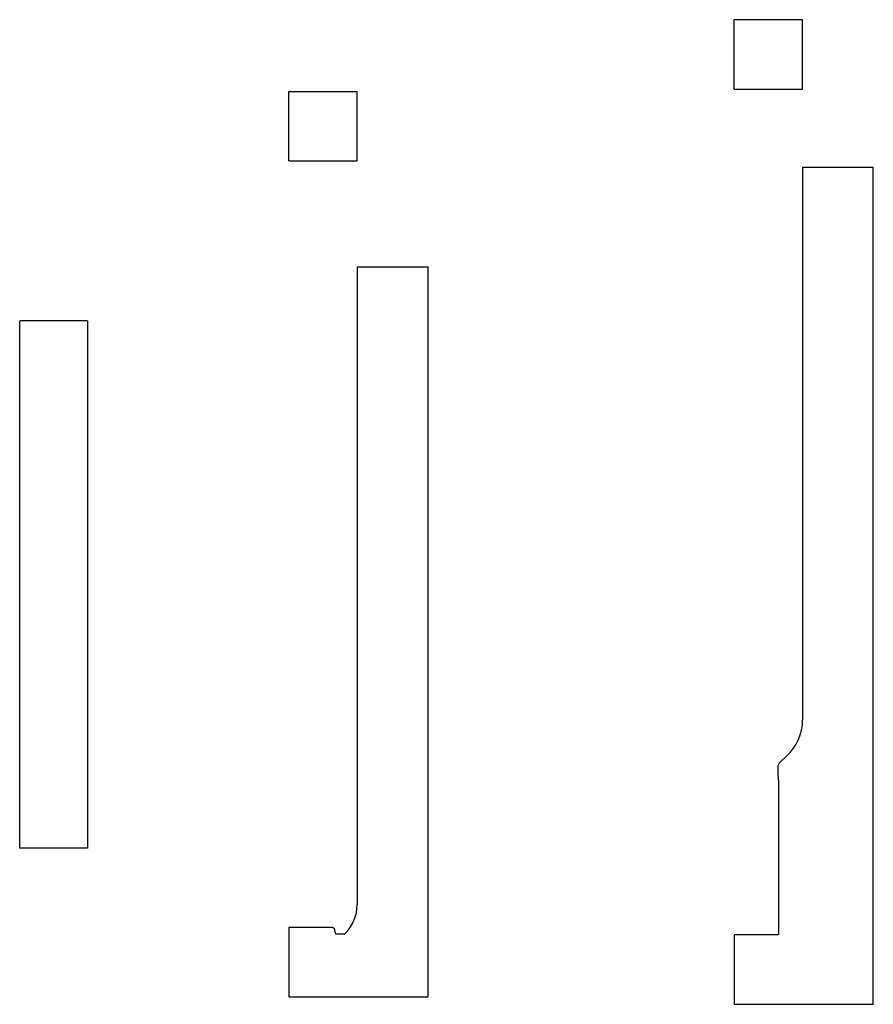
# Model space of a CAD drawing. Header units: millimetres. Extents: x 428 to 551, y 455 to 597.
import ezdxf

# ---------------------------------------------------------------- set-up
doc = ezdxf.new("R2010")
doc.units = ezdxf.units.MM

msp = doc.modelspace()

# ---------------------------------------------------------------- linework, layer by layer
at = {"ltscale": 15}
for p, q in [((531.04, 586.73), (531.04, 596.73)), ((531.04, 596.73), (540.89, 596.73)), ((467.11, 576.43), (467.11, 586.43)), ((467.11, 586.43), (476.91, 586.43)), ((540.89, 575.54), (551.04, 575.54)), ((551.04, 455.27), (551.04, 575.54)), ((476.91, 561.21), (487.11, 561.21)), ((487.11, 456.33), (487.11, 561.21)), ((438.19, 553.45), (428.44, 553.45)), ((428.44, 477.72), (428.44, 553.45)), ((438.19, 553.45), (438.19, 477.72)), ((438.19, 477.72), (428.44, 477.72)), ((467.11, 466.33), (467.11, 456.33)), ((531.04, 465.27), (531.04, 455.27)), ((467.11, 456.33), (487.11, 456.33)), ((531.04, 455.27), (551.04, 455.27))]:
    msp.add_line(p, q, dxfattribs=at)
for p, q in [((540.89, 586.73), (540.89, 596.73)), ((476.91, 576.43), (476.91, 586.43)), ((531.04, 586.73), (540.89, 586.73)), ((467.11, 576.43), (476.91, 576.43)), ((537.32, 489.33), (537.32, 488.33)), ((537.32, 488.33), (537.42, 487.13)), ((537.42, 487.13), (537.42, 465.27))]:
    msp.add_line(p, q)
at = {"linetype": 'ByBlock', "ltscale": 15}
for p, q in [((540.89, 575.54), (540.89, 496.1)), ((476.91, 561.21), (476.91, 469.62)), ((537.64, 490.06), (538.62, 490.98)), ((475.11, 465.33), (473.86, 465.33)), ((537.42, 465.27), (531.04, 465.27))]:
    msp.add_line(p, q, dxfattribs=at)
at = {"linetype": 'ByBlock', "ltscale": 10}
for p, q in [((473.22, 466.33), (467.11, 466.33)), ((473.86, 465.33), (473.71, 465.95))]:
    msp.add_line(p, q, dxfattribs=at)
at = {"linetype": 'ByBlock', "ltscale": 15}
for centre, radius, start, end in [((533.85, 496.15), 7.04, 312.6902, 359.559), ((538.32, 489.33), 1, 133, 180), ((470.91, 469.62), 6, 314.427, 0)]:
    msp.add_arc(centre, radius, start, end, dxfattribs=at)
at = {"linetype": 'ByBlock', "ltscale": 10}
msp.add_arc((473.22, 465.83), 0.5, 14.0362, 90, dxfattribs=at)

doc.saveas('drawing.dxf')
